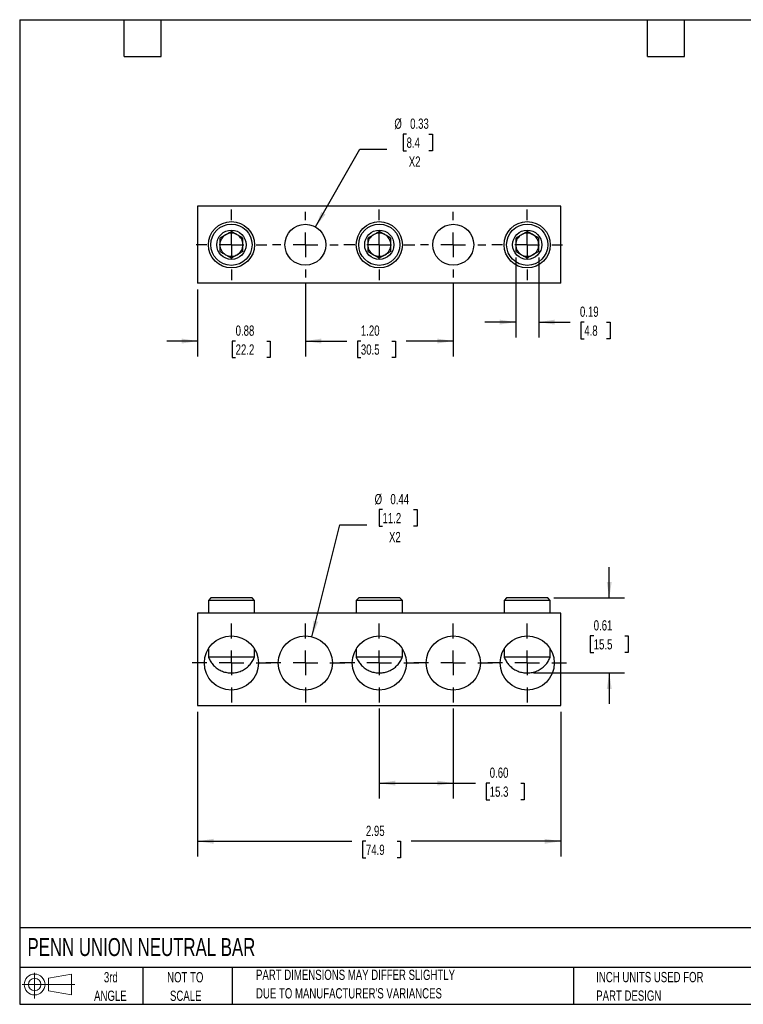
# Model space of a CAD drawing. Header units: inches. Extents: x 0.2 to 10.8, y 0.2 to 8.2.
# Tile 1 of 2: x 0.2 to 6.1, y 0.2 to 8.2. Entities that reach past the tile are written whole.
import ezdxf

# ---------------------------------------------------------------- set-up
doc = ezdxf.new("R2010")
doc.units = ezdxf.units.IN
doc.header["$MEASUREMENT"] = 0
doc.linetypes.add('CENTERX2', pattern=[0.8, 0.5, -0.1, 0.1, -0.1])
doc.layers.add('CENTER', color=40, linetype='CENTERX2')
doc.layers.add('SLD-DEFPOINTS', color=7, linetype='Continuous')
doc.layers.add('DIMENSIONS', color=140, linetype='Continuous', lineweight=25)
doc.layers.add('TEXT', color=140, linetype='Continuous', lineweight=25)
doc.styles.add('SLDTEXTSTYLE0', font='TXT', dxfattribs={"width": 0.7})
doc.dimstyles.new('SLDDIMSTYLE0', dxfattribs={"dimtxt": 0.084961, "dimasz": 0.13, "dimexe": 0, "dimexo": 0.0625, "dimgap": 0.02124, "dimtad": 0, "dimtih": 1, "dimtoh": 1, "dimrnd": 1e-09, "dimdsep": 46, "dimtxsty": 'SLDTEXTSTYLE0', "dimsah": 1, "dimcen": 0, "dimadec": 0, "dimazin": 2, "dimtfac": 1, "dimtofl": 0, "dimtmove": 0, "dimatfit": 3, "dimfxl": 0, "dimfrac": 2, "dimtolj": 1, "dimtzin": 12, "dimarcsym": 0})
doc.dimstyles.new('SLDDIMSTYLE1', dxfattribs={"dimtxt": 0.084961, "dimasz": 0.13, "dimexe": 0, "dimexo": 0.0625, "dimgap": 0.02124, "dimtad": 0, "dimtih": 1, "dimtoh": 1, "dimrnd": 1e-09, "dimzin": 0, "dimdsep": 46, "dimtxsty": 'SLDTEXTSTYLE0', "dimsah": 1, "dimcen": 0.09, "dimadec": 0, "dimazin": 0, "dimtfac": 1, "dimtofl": 0, "dimtmove": 0, "dimatfit": 3, "dimfxl": 0, "dimfrac": 2, "dimtolj": 1, "dimtzin": 12, "dimarcsym": 0})
doc.dimstyles.new('SLDDIMSTYLE2', dxfattribs={"dimtxt": 0.084961, "dimasz": 0.13, "dimexe": 0, "dimexo": 0.0625, "dimgap": 0.02124, "dimtad": 0, "dimtih": 1, "dimtoh": 1, "dimrnd": 1e-09, "dimzin": 12, "dimdsep": 46, "dimtxsty": 'SLDTEXTSTYLE0', "dimsah": 1, "dimcen": 0.09, "dimadec": 0, "dimazin": 3, "dimtfac": 1, "dimtofl": 0, "dimtmove": 0, "dimatfit": 3, "dimfxl": 0, "dimfrac": 2, "dimtolj": 1, "dimtzin": 12, "dimarcsym": 0})
doc.dimstyles.new('SLDDIMSTYLE3', dxfattribs={"dimtxt": 0.084961, "dimasz": 0.13, "dimexe": 0, "dimexo": 0.0625, "dimgap": 0.02124, "dimtad": 0, "dimtih": 1, "dimtoh": 1, "dimrnd": 1e-09, "dimdsep": 46, "dimtxsty": 'SLDTEXTSTYLE0', "dimsah": 1, "dimcen": 0.09, "dimadec": 0, "dimazin": 2, "dimtfac": 1, "dimtmove": 0, "dimatfit": 0, "dimfxl": 0, "dimfrac": 2, "dimtolj": 1, "dimtzin": 12, "dimarcsym": 0})
doc.dimstyles.new('SLDDIMSTYLE4', dxfattribs={"dimtxt": 0.084961, "dimasz": 0.13, "dimexe": 0, "dimexo": 0.0625, "dimgap": 0.02124, "dimtad": 0, "dimtih": 1, "dimtoh": 1, "dimrnd": 1e-09, "dimzin": 4, "dimdsep": 46, "dimtxsty": 'SLDTEXTSTYLE0', "dimsah": 1, "dimcen": 0.09, "dimadec": 0, "dimazin": 1, "dimtfac": 1, "dimtofl": 0, "dimtmove": 0, "dimatfit": 3, "dimfxl": 0, "dimfrac": 2, "dimtolj": 1, "dimtzin": 12, "dimarcsym": 0})

# ---------------------------------------------------------------- blocks, each defined once
blk = doc.blocks.new('Block11')
at = {"color": 7, "linetype": 'Continuous', "lineweight": 18}
for p, q in [((0.1019, 0.2091), (0.1019, 0)), ((0.2157, 0.1641), (0.4006, 0.1981)), ((0.2157, 0.0628), (0.2157, 0.1641)), ((0.4006, 0.1981), (0.4006, 0.0288)), ((0, 0.1135), (0.4281, 0.1135)), ((0.2157, 0.0628), (0.4006, 0.0288))]:
    blk.add_line(p, q, dxfattribs=at)
for radius in [0.0846, 0.0506]:
    blk.add_circle((0.1019, 0.1135), radius, dxfattribs=at)
blk = doc.blocks.new('Block12')
at = {"layer": 'SLD-DEFPOINTS'}
blk.add_blockref('Block11', (0, 0), dxfattribs=at)
blk = doc.blocks.new('_D')
at = {"layer": 'DIMENSIONS'}
for p, q in [((3.1977, 4.2697), (3.1692, 4.2697)), ((3.1692, 4.2697), (3.1692, 4.1346)), ((3.4502, 4.2697), (3.4787, 4.2697)), ((3.4787, 4.2697), (3.4787, 4.1346)), ((2.6244, 3.2369), (2.8523, 4.1463)), ((2.8523, 4.1463), (3.0711, 4.1463)), ((3.1692, 4.1346), (3.1977, 4.1346)), ((3.4787, 4.1346), (3.4502, 4.1346))]:
    blk.add_line(p, q, dxfattribs=at)
blk.add_solid([(2.6244, 3.2369), (2.6754, 3.3581), (2.6366, 3.3678)], dxfattribs=at)
at = {"layer": 'DIMENSIONS', "char_height": 0.08333, "attachment_point": 1, "style": 'SLDTEXTSTYLE0'}
for s, insert in [('%%c', (3.1336, 4.3961)), ('0.44', (3.2619, 4.3961)), ('11.2', (3.1977, 4.2421)), ('X2', (3.2506, 4.088))]:
    blk.add_mtext(s, dxfattribs=dict(at, insert=insert))
blk = doc.blocks.new('_D_1')
at = {"layer": 'DIMENSIONS'}
for p, q in [((3.1717, 2.6535), (3.1717, 1.9221)), ((3.7725, 2.6535), (3.7725, 1.9221)), ((3.1717, 2.0471), (3.7725, 2.0471)), ((3.7725, 2.0471), (3.9537, 2.0471)), ((4.0688, 2.0471), (4.0403, 2.0471)), ((4.0403, 2.0471), (4.0403, 1.9121)), ((4.3213, 2.0471), (4.3498, 2.0471)), ((4.3498, 2.0471), (4.3498, 1.9121)), ((4.0403, 1.9121), (4.0688, 1.9121)), ((4.3498, 1.9121), (4.3213, 1.9121))]:
    blk.add_line(p, q, dxfattribs=at)
for points in [[(3.1717, 2.0471), (3.3017, 2.0271), (3.3017, 2.0671)], [(3.7725, 2.0471), (3.6425, 2.0671), (3.6425, 2.0271)]]:
    blk.add_solid(points, dxfattribs=at)
at = {"layer": 'DIMENSIONS', "char_height": 0.08333, "attachment_point": 1, "style": 'SLDTEXTSTYLE0'}
for s, insert in [('0.60', (4.0688, 2.1735)), ('15.3', (4.0688, 2.0195))]:
    blk.add_mtext(s, dxfattribs=dict(at, insert=insert))
blk = doc.blocks.new('_D_2')
at = {"layer": 'DIMENSIONS'}
for p, q in [((1.6958, 2.627), (1.6958, 1.4497)), ((4.6462, 2.627), (4.6462, 1.4497)), ((1.6958, 1.5747), (2.948, 1.5747)), ((3.0631, 1.5747), (3.0346, 1.5747)), ((3.0346, 1.5747), (3.0346, 1.4396)), ((3.3156, 1.5747), (3.3441, 1.5747)), ((3.3441, 1.5747), (3.3441, 1.4396)), ((4.6462, 1.5747), (3.4307, 1.5747)), ((3.0346, 1.4396), (3.0631, 1.4396)), ((3.3441, 1.4396), (3.3156, 1.4396))]:
    blk.add_line(p, q, dxfattribs=at)
for points in [[(1.6958, 1.5747), (1.8258, 1.5547), (1.8258, 1.5947)], [(4.6462, 1.5747), (4.5162, 1.5947), (4.5162, 1.5547)]]:
    blk.add_solid(points, dxfattribs=at)
at = {"layer": 'DIMENSIONS', "char_height": 0.08333, "attachment_point": 1, "style": 'SLDTEXTSTYLE0'}
for s, insert in [('2.95', (3.0631, 1.7011)), ('74.9', (3.0631, 1.547))]:
    blk.add_mtext(s, dxfattribs=dict(at, insert=insert))
blk = doc.blocks.new('_D_3')
at = {"layer": 'DIMENSIONS'}
for p, q in [((5.0399, 3.552), (5.0399, 3.802)), ((4.5908, 3.552), (5.1649, 3.552)), ((4.9136, 3.2443), (4.8851, 3.2443)), ((4.8851, 3.2443), (4.8851, 3.1092)), ((5.1661, 3.2443), (5.1946, 3.2443)), ((5.1946, 3.2443), (5.1946, 3.1092)), ((4.8851, 3.1092), (4.9136, 3.1092)), ((5.1946, 3.1092), (5.1661, 3.1092)), ((4.4233, 2.942), (5.1649, 2.942)), ((5.0399, 2.942), (5.0399, 2.692))]:
    blk.add_line(p, q, dxfattribs=at)
for points in [[(5.0399, 3.552), (5.0599, 3.682), (5.0199, 3.682)], [(5.0399, 2.942), (5.0199, 2.812), (5.0599, 2.812)]]:
    blk.add_solid(points, dxfattribs=at)
at = {"layer": 'DIMENSIONS', "char_height": 0.08333, "attachment_point": 1, "style": 'SLDTEXTSTYLE0'}
for s, insert in [('0.61', (4.9136, 3.3707)), ('15.5', (4.9136, 3.2167))]:
    blk.add_mtext(s, dxfattribs=dict(at, insert=insert))
blk = doc.blocks.new('SW_CENTERMARKSYMBOL_0')
at = {"layer": 'CENTER', "color": 0}
for p, q in [((0, 0.2), (0, 0.32)), ((0, 0), (0, 0.1)), ((-0.2, 0), (-0.32, 0)), ((0, 0), (-0.1, 0)), ((0, 0), (0, -0.1)), ((0, 0), (0.1, 0)), ((0.2, 0), (0.32, 0)), ((0, -0.2), (0, -0.32))]:
    blk.add_line(p, q, dxfattribs=at)
blk = doc.blocks.new('SW_CENTERMARKSYMBOL_1')
at = {"layer": 'CENTER', "color": 0}
for p, q in [((0, 0.2), (0, 0.32)), ((0, 0), (0, 0.1)), ((-0.2, 0), (-0.32, 0)), ((0, 0), (-0.1, 0)), ((0, 0), (0, -0.1)), ((0, 0), (0.1, 0)), ((0.2, 0), (0.32, 0)), ((0, -0.2), (0, -0.32))]:
    blk.add_line(p, q, dxfattribs=at)
blk = doc.blocks.new('SW_CENTERMARKSYMBOL_2')
at = {"layer": 'CENTER', "color": 0}
for p, q in [((0, 0.2), (0, 0.32)), ((0, 0), (0, 0.1)), ((-0.2, 0), (-0.32, 0)), ((0, 0), (-0.1, 0)), ((0, 0), (0, -0.1)), ((0, 0), (0.1, 0)), ((0.2, 0), (0.32, 0)), ((0, -0.2), (0, -0.32))]:
    blk.add_line(p, q, dxfattribs=at)
blk = doc.blocks.new('SW_CENTERMARKSYMBOL_3')
at = {"layer": 'CENTER', "color": 0}
for p, q in [((0, 0.2), (0, 0.32)), ((0, 0), (0, 0.1)), ((-0.2, 0), (-0.32, 0)), ((0, 0), (-0.1, 0)), ((0, 0), (0, -0.1)), ((0, 0), (0.1, 0)), ((0.2, 0), (0.32, 0)), ((0, -0.2), (0, -0.32))]:
    blk.add_line(p, q, dxfattribs=at)
blk = doc.blocks.new('SW_CENTERMARKSYMBOL_4')
at = {"layer": 'CENTER', "color": 0}
for p, q in [((0, 0.2), (0, 0.32)), ((0, 0), (0, 0.1)), ((-0.2, 0), (-0.32, 0)), ((0, 0), (-0.1, 0)), ((0, 0), (0, -0.1)), ((0, 0), (0.1, 0)), ((0.2, 0), (0.32, 0)), ((0, -0.2), (0, -0.32))]:
    blk.add_line(p, q, dxfattribs=at)
blk = doc.blocks.new('_D_6')
at = {"layer": 'DIMENSIONS'}
for p, q in [((2.571, 6.1055), (2.571, 5.514)), ((3.7725, 6.1055), (3.7725, 5.514)), ((2.571, 5.639), (2.9068, 5.639)), ((3.022, 5.639), (2.9934, 5.639)), ((2.9934, 5.639), (2.9934, 5.504)), ((3.2744, 5.639), (3.303, 5.639)), ((3.303, 5.639), (3.303, 5.504)), ((3.7725, 5.639), (3.3895, 5.639)), ((2.9934, 5.504), (3.022, 5.504)), ((3.303, 5.504), (3.2744, 5.504))]:
    blk.add_line(p, q, dxfattribs=at)
for points in [[(2.571, 5.639), (2.701, 5.619), (2.701, 5.659)], [(3.7725, 5.639), (3.6425, 5.659), (3.6425, 5.619)]]:
    blk.add_solid(points, dxfattribs=at)
at = {"layer": 'DIMENSIONS', "char_height": 0.08333, "attachment_point": 1, "style": 'SLDTEXTSTYLE0'}
for s, insert in [('1.20', (3.022, 5.7654)), ('30.5', (3.022, 5.6114))]:
    blk.add_mtext(s, dxfattribs=dict(at, insert=insert))
blk = doc.blocks.new('_D_7')
at = {"layer": 'DIMENSIONS'}
for p, q in [((2.571, 6.1055), (2.571, 5.514)), ((1.6958, 6.0589), (1.6958, 5.514)), ((1.6958, 5.639), (1.4458, 5.639)), ((2.0043, 5.639), (1.9758, 5.639)), ((1.9758, 5.639), (1.9758, 5.504)), ((2.2568, 5.639), (2.2853, 5.639)), ((2.2853, 5.639), (2.2853, 5.504)), ((2.571, 5.639), (2.821, 5.639)), ((1.9758, 5.504), (2.0043, 5.504)), ((2.2853, 5.504), (2.2568, 5.504))]:
    blk.add_line(p, q, dxfattribs=at)
for points in [[(1.6958, 5.639), (1.5658, 5.659), (1.5658, 5.619)], [(2.571, 5.639), (2.701, 5.619), (2.701, 5.659)]]:
    blk.add_solid(points, dxfattribs=at)
at = {"layer": 'DIMENSIONS', "char_height": 0.08333, "attachment_point": 1, "style": 'SLDTEXTSTYLE0'}
for s, insert in [('0.88', (2.0043, 5.7654)), ('22.2', (2.0043, 5.6114))]:
    blk.add_mtext(s, dxfattribs=dict(at, insert=insert))
blk = doc.blocks.new('_D_8')
at = {"layer": 'DIMENSIONS'}
for p, q in [((3.3934, 7.3202), (3.3649, 7.3202)), ((3.3649, 7.3202), (3.3649, 7.1852)), ((3.5752, 7.3202), (3.6038, 7.3202)), ((3.6038, 7.3202), (3.6038, 7.1852)), ((2.6531, 6.5657), (3.0127, 7.1969)), ((3.0127, 7.1969), (3.2315, 7.1969)), ((3.3649, 7.1852), (3.3934, 7.1852)), ((3.6038, 7.1852), (3.5752, 7.1852))]:
    blk.add_line(p, q, dxfattribs=at)
blk.add_solid([(2.6531, 6.5657), (2.7349, 6.6688), (2.7001, 6.6886)], dxfattribs=at)
at = {"layer": 'DIMENSIONS', "char_height": 0.08333, "attachment_point": 1, "style": 'SLDTEXTSTYLE0'}
for s, insert in [('%%c', (3.294, 7.4467)), ('0.33', (3.4222, 7.4467)), ('8.4', (3.3934, 7.2926)), ('X2', (3.411, 7.1386))]:
    blk.add_mtext(s, dxfattribs=dict(at, insert=insert))
blk = doc.blocks.new('_D_9')
at = {"layer": 'DIMENSIONS'}
for p, q in [((4.2796, 6.3174), (4.2796, 5.6679)), ((4.4671, 6.3174), (4.4671, 5.6679)), ((4.2796, 5.7929), (4.0296, 5.7929)), ((4.4671, 5.7929), (4.7219, 5.7929)), ((4.8371, 5.7929), (4.8085, 5.7929)), ((4.8085, 5.7929), (4.8085, 5.6579)), ((5.0188, 5.7929), (5.0474, 5.7929)), ((5.0474, 5.7929), (5.0474, 5.6579)), ((4.8085, 5.6579), (4.8371, 5.6579)), ((5.0474, 5.6579), (5.0188, 5.6579))]:
    blk.add_line(p, q, dxfattribs=at)
for points in [[(4.2796, 5.7929), (4.1496, 5.8129), (4.1496, 5.7729)], [(4.4671, 5.7929), (4.5971, 5.7729), (4.5971, 5.8129)]]:
    blk.add_solid(points, dxfattribs=at)
at = {"layer": 'DIMENSIONS', "char_height": 0.08333, "attachment_point": 1, "style": 'SLDTEXTSTYLE0'}
for s, insert in [('0.19', (4.8017, 5.9193)), ('4.8', (4.8371, 5.7653))]:
    blk.add_mtext(s, dxfattribs=dict(at, insert=insert))
blk = doc.blocks.new('SW_CENTERMARKSYMBOL_5')
at = {"layer": 'CENTER', "color": 0}
for p, q in [((0, 0.2), (0, 0.2875)), ((0, 0), (0, 0.1)), ((-0.2, 0), (-0.2875, 0)), ((0, 0), (-0.1, 0)), ((0, 0), (0, -0.1)), ((0, 0), (0.1, 0)), ((0.2, 0), (0.2875, 0)), ((0, -0.2), (0, -0.2875))]:
    blk.add_line(p, q, dxfattribs=at)
blk = doc.blocks.new('SW_CENTERMARKSYMBOL_6')
at = {"layer": 'CENTER', "color": 0}
for p, q in [((0, 0.2), (0, 0.266)), ((0, 0), (0, 0.1)), ((-0.2, 0), (-0.266, 0)), ((0, 0), (-0.1, 0)), ((0, 0), (0, -0.1)), ((0, 0), (0.1, 0)), ((0.2, 0), (0.266, 0)), ((0, -0.2), (0, -0.266))]:
    blk.add_line(p, q, dxfattribs=at)
blk = doc.blocks.new('SW_CENTERMARKSYMBOL_7')
at = {"layer": 'CENTER', "color": 0}
for p, q in [((0, 0.2), (0, 0.266)), ((0, 0), (0, 0.1)), ((-0.2, 0), (-0.266, 0)), ((0, 0), (-0.1, 0)), ((0, 0), (0, -0.1)), ((0, 0), (0.1, 0)), ((0.2, 0), (0.266, 0)), ((0, -0.2), (0, -0.266))]:
    blk.add_line(p, q, dxfattribs=at)
blk = doc.blocks.new('SW_CENTERMARKSYMBOL_8')
at = {"layer": 'CENTER', "color": 0}
for p, q in [((0, 0.2), (0, 0.2875)), ((0, 0), (0, 0.1)), ((-0.2, 0), (-0.2875, 0)), ((0, 0), (-0.1, 0)), ((0, 0), (0, -0.1)), ((0, 0), (0.1, 0)), ((0.2, 0), (0.2875, 0)), ((0, -0.2), (0, -0.2875))]:
    blk.add_line(p, q, dxfattribs=at)
blk = doc.blocks.new('SW_CENTERMARKSYMBOL_9')
at = {"layer": 'CENTER', "color": 0}
for p, q in [((0, 0.2), (0, 0.2875)), ((0, 0), (0, 0.1)), ((-0.2, 0), (-0.2875, 0)), ((0, 0), (-0.1, 0)), ((0, 0), (0, -0.1)), ((0, 0), (0.1, 0)), ((0.2, 0), (0.2875, 0)), ((0, -0.2), (0, -0.2875))]:
    blk.add_line(p, q, dxfattribs=at)

msp = doc.modelspace()

# ---------------------------------------------------------------- linework, layer by layer
for p, q in [((4.6462, 6.7341), (1.6958, 6.7341)), ((1.6958, 6.7341), (1.6958, 6.1089)), ((4.6462, 6.1089), (4.6462, 6.7341)), ((4.6462, 6.1089), (1.6958, 6.1089)), ((1.8027, 3.552), (1.7827, 3.532)), ((1.7827, 3.532), (1.7827, 3.427)), ((2.0639, 3.532), (1.7827, 3.532)), ((2.1377, 3.552), (1.8027, 3.552)), ((2.1577, 3.532), (2.0639, 3.532)), ((2.1577, 3.532), (2.1377, 3.552)), ((2.1577, 3.427), (2.1577, 3.532)), ((3.0042, 3.552), (2.9842, 3.532)), ((2.9842, 3.532), (2.9842, 3.427)), ((3.2655, 3.532), (2.9842, 3.532)), ((3.3392, 3.552), (3.0042, 3.552)), ((3.3592, 3.532), (3.2655, 3.532)), ((3.3592, 3.532), (3.3392, 3.552)), ((3.3592, 3.427), (3.3592, 3.532)), ((4.2058, 3.552), (4.1858, 3.532)), ((4.1858, 3.532), (4.1858, 3.427)), ((4.4671, 3.532), (4.1858, 3.532)), ((4.5408, 3.552), (4.2058, 3.552)), ((4.5608, 3.532), (4.4671, 3.532)), ((4.5608, 3.532), (4.5408, 3.552)), ((4.5608, 3.427), (4.5608, 3.532)), ((1.6958, 3.427), (1.6958, 2.677)), ((4.6462, 3.427), (1.6958, 3.427)), ((4.6462, 2.677), (4.6462, 3.427)), ((1.7827, 3.1386), (1.7827, 3.0724)), ((2.1577, 3.0724), (2.1577, 3.1386)), ((2.9842, 3.1386), (2.9842, 3.0724)), ((3.3592, 3.0724), (3.3592, 3.1386)), ((4.1858, 3.1386), (4.1858, 3.0724)), ((4.5608, 3.0724), (4.5608, 3.1386)), ((1.7827, 3.0724), (2.0639, 3.0724)), ((2.0639, 3.0724), (2.1577, 3.0724)), ((2.9842, 3.0724), (3.2655, 3.0724)), ((3.2655, 3.0724), (3.3592, 3.0724)), ((4.1858, 3.0724), (4.4671, 3.0724)), ((4.4671, 3.0724), (4.5608, 3.0724)), ((1.6958, 2.677), (4.6462, 2.677))]:
    msp.add_line(p, q)
for centre, radius in [((1.9702, 6.4215), 0.1875), ((1.9702, 6.4215), 0.1675), ((2.571, 6.4215), 0.166), ((3.1717, 6.4215), 0.1875), ((3.1717, 6.4215), 0.1675), ((3.7725, 6.4215), 0.166), ((4.3733, 6.4215), 0.1875), ((4.3733, 6.4215), 0.1675), ((1.9702, 6.4215), 0.1187), ((3.1717, 6.4215), 0.1187), ((4.3733, 6.4215), 0.1187), ((1.9702, 3.0235), 0.22), ((2.571, 3.0235), 0.22), ((3.1717, 3.0235), 0.22), ((3.7725, 3.0235), 0.22), ((4.3733, 3.0235), 0.22)]:
    msp.add_circle(centre, radius)
for centre, radius, start, end in [((1.9702, 6.4215), 0.0937, 120, 180), ((1.9702, 6.4215), 0.0938, 60, 120), ((1.9702, 6.4215), 0.0938, 0, 60), ((3.1717, 6.4215), 0.0938, 120, 180), ((3.1717, 6.4215), 0.0938, 60, 120), ((3.1717, 6.4215), 0.0938, 0, 60), ((4.3733, 6.4215), 0.0938, 120, 180), ((4.3733, 6.4215), 0.0938, 60, 120), ((4.3733, 6.4215), 0.0938, 0, 60), ((1.9702, 6.4215), 0.0937, 180, 240), ((1.9702, 6.4215), 0.0938, 300, 0), ((3.1717, 6.4215), 0.0938, 180, 240), ((3.1717, 6.4215), 0.0938, 300, 0), ((4.3733, 6.4215), 0.0937, 180, 240), ((4.3733, 6.4215), 0.0938, 300, 0), ((1.9702, 6.4215), 0.0938, 240, 300), ((3.1717, 6.4215), 0.0938, 240, 300), ((4.3733, 6.4215), 0.0938, 240, 300)]:
    msp.add_arc(centre, radius, start, end)
for points, knots in [([(1.8764, 6.4756), (1.8837, 6.4798), (1.8912, 6.4842), (1.9067, 6.4931), (1.9148, 6.4978), (1.9314, 6.5073), (1.9394, 6.512), (1.9552, 6.5211), (1.9628, 6.5255), (1.9702, 6.5297)], [0, 0, 0, 0, 0.25, 0.25, 0.5, 0.5, 0.75, 0.75, 1, 1, 1, 1]), ([(2.0639, 6.4756), (2.0566, 6.4798), (2.0491, 6.4842), (2.0375, 6.4909), (2.0335, 6.4932), (2.0255, 6.4978), (2.0213, 6.5002), (2.009, 6.5073), (2.001, 6.5119), (1.9851, 6.5211), (1.9775, 6.5255), (1.9702, 6.5297)], [0, 0, 0, 0, 0.25, 0.25, 0.375, 0.375, 0.5, 0.5, 0.75, 0.75, 1, 1, 1, 1]), ([(3.078, 6.4756), (3.0853, 6.4798), (3.0928, 6.4842), (3.1083, 6.4931), (3.1164, 6.4978), (3.1329, 6.5073), (3.141, 6.512), (3.1567, 6.5211), (3.1644, 6.5255), (3.1717, 6.5297)], [0, 0, 0, 0, 0.25, 0.25, 0.5, 0.5, 0.75, 0.75, 1, 1, 1, 1]), ([(3.2655, 6.4756), (3.2582, 6.4798), (3.2507, 6.4842), (3.239, 6.4909), (3.2351, 6.4932), (3.227, 6.4978), (3.2229, 6.5002), (3.2106, 6.5073), (3.2026, 6.5119), (3.1867, 6.5211), (3.1791, 6.5255), (3.1717, 6.5297)], [0, 0, 0, 0, 0.25, 0.25, 0.375, 0.375, 0.5, 0.5, 0.75, 0.75, 1, 1, 1, 1]), ([(4.2796, 6.4756), (4.2869, 6.4798), (4.2944, 6.4842), (4.3099, 6.4931), (4.318, 6.4978), (4.3345, 6.5073), (4.3426, 6.512), (4.3583, 6.5211), (4.366, 6.5255), (4.3733, 6.5297)], [0, 0, 0, 0, 0.25, 0.25, 0.5, 0.5, 0.75, 0.75, 1, 1, 1, 1]), ([(4.4671, 6.4756), (4.4597, 6.4798), (4.4523, 6.4842), (4.4406, 6.4909), (4.4367, 6.4932), (4.4286, 6.4978), (4.4245, 6.5002), (4.4122, 6.5073), (4.4041, 6.5119), (4.3883, 6.5211), (4.3807, 6.5255), (4.3733, 6.5297)], [0, 0, 0, 0, 0.25, 0.25, 0.375, 0.375, 0.5, 0.5, 0.75, 0.75, 1, 1, 1, 1]), ([(1.8764, 6.4756), (1.8764, 6.4672), (1.8764, 6.4585), (1.8764, 6.4451), (1.8764, 6.4405), (1.8764, 6.4312), (1.8764, 6.4264), (1.8764, 6.4122), (1.8764, 6.4029), (1.8764, 6.3846), (1.8764, 6.3759), (1.8764, 6.3674)], [0, 0, 0, 0, 0.25, 0.25, 0.375, 0.375, 0.5, 0.5, 0.75, 0.75, 1, 1, 1, 1]), ([(2.0639, 6.3674), (2.0639, 6.3758), (2.0639, 6.3845), (2.0639, 6.3979), (2.0639, 6.4025), (2.0639, 6.4118), (2.0639, 6.4166), (2.0639, 6.4307), (2.0639, 6.44), (2.0639, 6.4583), (2.0639, 6.4671), (2.0639, 6.4756)], [0, 0, 0, 0, 0.25, 0.25, 0.375, 0.375, 0.5, 0.5, 0.75, 0.75, 1, 1, 1, 1]), ([(3.078, 6.4756), (3.078, 6.4672), (3.078, 6.4585), (3.078, 6.4451), (3.078, 6.4405), (3.078, 6.4312), (3.078, 6.4264), (3.078, 6.4122), (3.078, 6.4029), (3.078, 6.3846), (3.078, 6.3759), (3.078, 6.3674)], [0, 0, 0, 0, 0.25, 0.25, 0.375, 0.375, 0.5, 0.5, 0.75, 0.75, 1, 1, 1, 1]), ([(3.2655, 6.3674), (3.2655, 6.3758), (3.2655, 6.3845), (3.2655, 6.3979), (3.2655, 6.4025), (3.2655, 6.4118), (3.2655, 6.4166), (3.2655, 6.4307), (3.2655, 6.44), (3.2655, 6.4583), (3.2655, 6.4671), (3.2655, 6.4756)], [0, 0, 0, 0, 0.25, 0.25, 0.375, 0.375, 0.5, 0.5, 0.75, 0.75, 1, 1, 1, 1]), ([(4.2796, 6.4756), (4.2796, 6.4672), (4.2796, 6.4585), (4.2796, 6.4451), (4.2796, 6.4405), (4.2796, 6.4312), (4.2796, 6.4264), (4.2796, 6.4122), (4.2796, 6.4029), (4.2796, 6.3846), (4.2796, 6.3759), (4.2796, 6.3674)], [0, 0, 0, 0, 0.25, 0.25, 0.375, 0.375, 0.5, 0.5, 0.75, 0.75, 1, 1, 1, 1]), ([(4.4671, 6.3674), (4.4671, 6.3758), (4.4671, 6.3845), (4.4671, 6.3979), (4.4671, 6.4025), (4.4671, 6.4118), (4.4671, 6.4166), (4.4671, 6.4307), (4.4671, 6.44), (4.4671, 6.4583), (4.4671, 6.4671), (4.4671, 6.4756)], [0, 0, 0, 0, 0.25, 0.25, 0.375, 0.375, 0.5, 0.5, 0.75, 0.75, 1, 1, 1, 1]), ([(1.8764, 6.3674), (1.8837, 6.3631), (1.8912, 6.3588), (1.9029, 6.3521), (1.9068, 6.3498), (1.9149, 6.3452), (1.919, 6.3428), (1.9313, 6.3357), (1.9394, 6.331), (1.9552, 6.3219), (1.9628, 6.3175), (1.9702, 6.3132)], [0, 0, 0, 0, 0.25, 0.25, 0.375, 0.375, 0.5, 0.5, 0.75, 0.75, 1, 1, 1, 1]), ([(2.0639, 6.3674), (2.0566, 6.3631), (2.0491, 6.3588), (2.0336, 6.3499), (2.0255, 6.3452), (2.009, 6.3356), (2.0009, 6.331), (1.9852, 6.3219), (1.9775, 6.3175), (1.9702, 6.3132)], [0, 0, 0, 0, 0.25, 0.25, 0.5, 0.5, 0.75, 0.75, 1, 1, 1, 1]), ([(3.078, 6.3674), (3.0853, 6.3631), (3.0928, 6.3588), (3.1045, 6.3521), (3.1084, 6.3498), (3.1165, 6.3452), (3.1206, 6.3428), (3.1329, 6.3357), (3.1409, 6.331), (3.1568, 6.3219), (3.1644, 6.3175), (3.1717, 6.3132)], [0, 0, 0, 0, 0.25, 0.25, 0.375, 0.375, 0.5, 0.5, 0.75, 0.75, 1, 1, 1, 1]), ([(3.2655, 6.3674), (3.2582, 6.3631), (3.2507, 6.3588), (3.2352, 6.3499), (3.2271, 6.3452), (3.2106, 6.3356), (3.2025, 6.331), (3.1868, 6.3219), (3.1791, 6.3175), (3.1717, 6.3132)], [0, 0, 0, 0, 0.25, 0.25, 0.5, 0.5, 0.75, 0.75, 1, 1, 1, 1]), ([(4.2796, 6.3674), (4.2869, 6.3631), (4.2944, 6.3588), (4.306, 6.3521), (4.31, 6.3498), (4.318, 6.3452), (4.3222, 6.3428), (4.3345, 6.3357), (4.3425, 6.331), (4.3584, 6.3219), (4.366, 6.3175), (4.3733, 6.3132)], [0, 0, 0, 0, 0.25, 0.25, 0.375, 0.375, 0.5, 0.5, 0.75, 0.75, 1, 1, 1, 1]), ([(4.4671, 6.3674), (4.4598, 6.3631), (4.4523, 6.3588), (4.4368, 6.3499), (4.4286, 6.3452), (4.4121, 6.3356), (4.4041, 6.331), (4.3883, 6.3219), (4.3807, 6.3175), (4.3733, 6.3132)], [0, 0, 0, 0, 0.25, 0.25, 0.5, 0.5, 0.75, 0.75, 1, 1, 1, 1]), ([(1.7828, 3.0721), (1.7829, 3.0718), (1.7848, 3.0662), (1.7897, 3.0555), (1.7978, 3.04), (1.8077, 3.025), (1.8191, 3.0105), (1.8321, 2.9969), (1.8465, 2.9845), (1.8621, 2.9734), (1.8788, 2.9638), (1.8965, 2.9557), (1.9149, 2.9495), (1.934, 2.945), (1.9534, 2.9424), (1.9731, 2.9417), (1.9927, 2.943), (2.0122, 2.9462), (2.0314, 2.9513), (2.05, 2.9583), (2.0679, 2.9671), (2.0848, 2.9777), (2.1008, 2.9901), (2.1156, 3.0042), (2.1285, 3.0192), (2.1395, 3.035), (2.1485, 3.0511), (2.1545, 3.0636), (2.157, 3.0709), (2.1575, 3.0723)], [0, 0, 0, 0, 0.001882, 0.036486, 0.072564, 0.109761, 0.147793, 0.186446, 0.225558, 0.265014, 0.304731, 0.34465, 0.38473, 0.424941, 0.465267, 0.505695, 0.546222, 0.58685, 0.627587, 0.668449, 0.709464, 0.750674, 0.792146, 0.833984, 0.87636, 0.914566, 0.952642, 0.990429, 1, 1, 1, 1]), ([(2.9844, 3.0721), (2.9845, 3.0718), (2.9863, 3.0662), (2.9913, 3.0555), (2.9994, 3.04), (3.0093, 3.025), (3.0207, 3.0105), (3.0337, 2.9969), (3.048, 2.9845), (3.0637, 2.9734), (3.0804, 2.9638), (3.0981, 2.9557), (3.1165, 2.9495), (3.1355, 2.945), (3.155, 2.9424), (3.1746, 2.9417), (3.1943, 2.943), (3.2138, 2.9462), (3.2329, 2.9513), (3.2515, 2.9583), (3.2694, 2.9671), (3.2864, 2.9777), (3.3024, 2.9901), (3.3171, 3.0042), (3.33, 3.0192), (3.3411, 3.035), (3.3501, 3.0511), (3.3561, 3.0636), (3.3586, 3.0709), (3.3591, 3.0723)], [0, 0, 0, 0, 0.001882, 0.036486, 0.072564, 0.109761, 0.147793, 0.186446, 0.225558, 0.265014, 0.304731, 0.34465, 0.38473, 0.424941, 0.465267, 0.505695, 0.546222, 0.58685, 0.627587, 0.668449, 0.709464, 0.750674, 0.792146, 0.833984, 0.87636, 0.914566, 0.952642, 0.990429, 1, 1, 1, 1]), ([(4.186, 3.0721), (4.1861, 3.0718), (4.1879, 3.0662), (4.1928, 3.0555), (4.2009, 3.04), (4.2108, 3.025), (4.2223, 3.0105), (4.2352, 2.9969), (4.2496, 2.9845), (4.2652, 2.9734), (4.282, 2.9638), (4.2996, 2.9557), (4.3181, 2.9495), (4.3371, 2.945), (4.3566, 2.9424), (4.3762, 2.9417), (4.3959, 2.943), (4.4154, 2.9462), (4.4345, 2.9513), (4.4531, 2.9583), (4.471, 2.9671), (4.488, 2.9777), (4.5039, 2.9901), (4.5187, 3.0042), (4.5316, 3.0192), (4.5426, 3.035), (4.5517, 3.0511), (4.5577, 3.0636), (4.5601, 3.0709), (4.5606, 3.0723)], [0, 0, 0, 0, 0.001882, 0.036486, 0.072564, 0.109761, 0.147793, 0.186446, 0.225558, 0.265014, 0.304731, 0.34465, 0.38473, 0.424941, 0.465267, 0.505695, 0.546222, 0.58685, 0.627587, 0.668449, 0.709464, 0.750674, 0.792146, 0.833984, 0.87636, 0.914566, 0.952642, 0.990429, 1, 1, 1, 1])]:
    msp.add_open_spline(points, degree=3, knots=knots)
at = {"layer": 'TEXT'}
for p, q in [((0.25, 8.25), (10.75, 8.25)), ((0.25, 8.25), (0.25, 0.25)), ((1.1, 7.95), (1.1, 8.25)), ((1.4, 7.95), (1.4, 8.25)), ((5.35, 7.95), (5.35, 8.25)), ((5.65, 7.95), (5.65, 8.25)), ((1.1, 7.95), (1.4, 7.95)), ((5.35, 7.95), (5.65, 7.95)), ((10.75, 0.8711), (0.25, 0.8711)), ((10.75, 0.55), (0.25, 0.55)), ((1.25, 0.55), (1.25, 0.25)), ((1.9768, 0.55), (1.9768, 0.25)), ((4.7499, 0.55), (4.7499, 0.25)), ((0.25, 0.25), (10.75, 0.25))]:
    msp.add_line(p, q, dxfattribs=at)

# ---------------------------------------------------------------- block references
at = {"layer": 'CENTER'}
for name, p in [('SW_CENTERMARKSYMBOL_8', (1.9702, 6.4215)), ('SW_CENTERMARKSYMBOL_6', (2.571, 6.4215)), ('SW_CENTERMARKSYMBOL_9', (3.1717, 6.4215)), ('SW_CENTERMARKSYMBOL_7', (3.7725, 6.4215)), ('SW_CENTERMARKSYMBOL_5', (4.3733, 6.4215)), ('SW_CENTERMARKSYMBOL_1', (1.9702, 3.0235)), ('SW_CENTERMARKSYMBOL_0', (2.571, 3.0235)), ('SW_CENTERMARKSYMBOL_2', (3.1717, 3.0235)), ('SW_CENTERMARKSYMBOL_3', (3.7725, 3.0235)), ('SW_CENTERMARKSYMBOL_4', (4.3733, 3.0235))]:
    msp.add_blockref(name, p, dxfattribs=at)
at = {"layer": 'SLD-DEFPOINTS'}
msp.add_blockref('Block12', (0.2692, 0.2974), dxfattribs=at)

# ---------------------------------------------------------------- texts
at = {"layer": 'TEXT', "style": 'SLDTEXTSTYLE0'}
for s, insert, char_height, attachment_point in [('PENN UNION NEUTRAL BAR', (0.3136, 0.7881), 0.145833, 1), ('3rd', (0.9906, 0.5117), 0.08333, 2), ('NOT TO', (1.5951, 0.5117), 0.08333, 2), ('PART DIMENSIONS MAY DIFFER SLIGHTLY', (2.1701, 0.5315), 0.083333, 1), ('INCH UNITS USED FOR', (4.9342, 0.5129), 0.083333, 1), ('ANGLE', (0.9868, 0.3612), 0.08333, 2), ('SCALE', (1.5989, 0.3612), 0.08333, 2), ("DUE TO MANUFACTURER'S VARIANCES", (2.1701, 0.381), 0.083333, 1), ('PART DESIGN', (4.9342, 0.3624), 0.083333, 1)]:
    msp.add_mtext(s, dxfattribs=dict(at, insert=insert, char_height=char_height, attachment_point=attachment_point))

# ---------------------------------------------------------------- dimensions: what is measured, and where the dimension line sits
at = {"layer": 'DIMENSIONS'}
for p1, p2, picture, middle in [((2.4888, 6.2773), (2.6531, 6.5657), '_D_8', (3.4843, 7.2408)), ((2.5175, 2.8101), (2.6244, 3.2369), '_D', (3.324, 4.1902))]:
    dim = msp.add_diameter_dim_2p(p1=p1, p2=p2, text='<>\\PX2', dimstyle='SLDDIMSTYLE0', dxfattribs=at)
    dim.commit()
    dim.dimension.update_dxf_attribs({"geometry": picture, "text_midpoint": middle, "dimtype": 163})
for base, p1, p2, angle, picture, middle in [((4.4671, 5.7929), (4.2796, 6.3674), (4.4671, 6.3674), 360, '_D_9', (4.9279, 5.7929)), ((5.0399, 2.942), (4.5408, 3.552), (4.3733, 2.942), 90, '_D_3', (5.0399, 3.2443))]:
    dim = msp.add_linear_dim(base=base, p1=p1, p2=p2, angle=angle, dimstyle='SLDDIMSTYLE3', dxfattribs=at)
    dim.commit()
    dim.dimension.update_dxf_attribs({"geometry": picture, "text_midpoint": middle, "dimtype": 160})
for base, p1, p2, dimstyle, picture, middle in [((1.6958, 5.639), (2.571, 6.1555), (1.6958, 6.1089), 'SLDDIMSTYLE3', '_D_7', (2.1305, 5.639)), ((3.7725, 5.639), (2.571, 6.1555), (3.7725, 6.1555), 'SLDDIMSTYLE4', '_D_6', (3.1482, 5.639)), ((4.6462, 1.5747), (1.6958, 2.677), (4.6462, 2.677), 'SLDDIMSTYLE2', '_D_2', (3.1894, 1.5747)), ((3.7725, 2.0471), (3.1717, 2.7035), (3.7725, 2.7035), 'SLDDIMSTYLE1', '_D_1', (4.195, 2.0471))]:
    dim = msp.add_linear_dim(base=base, p1=p1, p2=p2, dimstyle=dimstyle, dxfattribs=at)
    dim.commit()
    dim.dimension.update_dxf_attribs({"geometry": picture, "text_midpoint": middle, "dimtype": 160})

doc.saveas('drawing.dxf')
